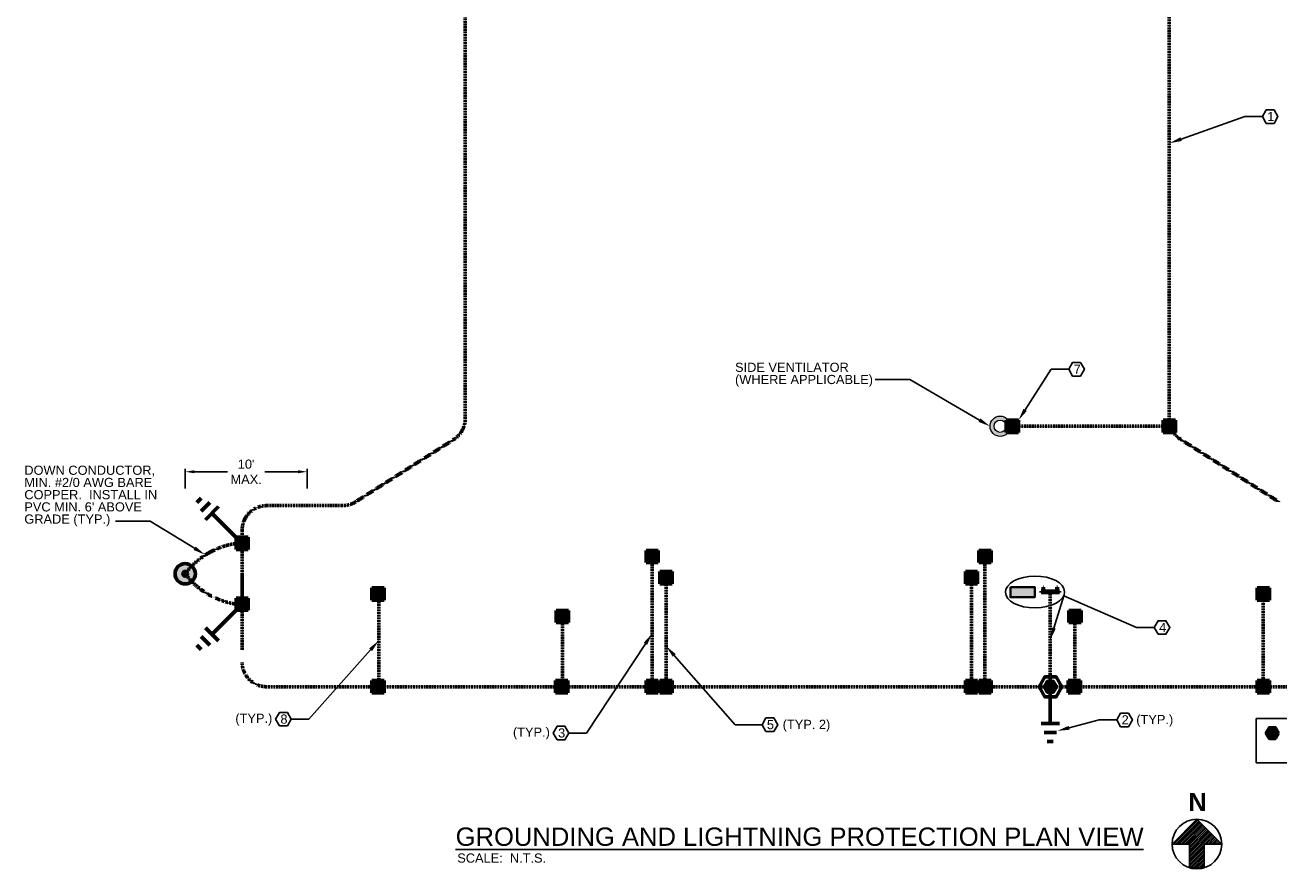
# Model space of a CAD drawing. Header units: inches. Extents: x -12 to 12802, y -12 to 13330.
# Tile 6 of 10: x 3450 to 4682, y 8546 to 9375. Entities that reach past the tile are written whole.
import ezdxf
from ezdxf import colors
from ezdxf.entities.mleader import LeaderData, LeaderLine
from ezdxf.math import Vec2, Vec3

# ---------------------------------------------------------------- set-up
doc = ezdxf.new("R2010")
doc.units = ezdxf.units.IN
doc.header["$MEASUREMENT"] = 0
doc.linetypes.add('DASHED2', pattern=[0.375, 0.25, -0.125])
for name, color, linetype, lineweight in [('E-AIR-TERM', 3, 'Continuous', 35), ('E-ANNO-TEXT', 7, 'Continuous', 25), ('E-GND-COND', 92, 'DASHED2', 60), ('E-GND-GES', 92, 'DASHED2', 60), ('E-PWR-SYMB', 4, 'Continuous', 35), ('G-BLDG-GEN', 253, 'Continuous', 9)]:
    doc.layers.add(name, color=color, linetype=linetype, lineweight=lineweight)
doc.styles.get("Standard").update_dxf_attribs({"font": 'arial.ttf'})
doc.dimstyles.get("Standard").update_dxf_attribs({"dimtxt": 0.18, "dimasz": 0.18, "dimexe": 0.18, "dimexo": 0.0625, "dimgap": 0.09, "dimtad": 0, "dimtih": 1, "dimtoh": 1, "dimdec": 4, "dimzin": 0, "dimdsep": 46, "dimtxsty": 'Standard', "dimcen": 0.09, "dimadec": 0, "dimazin": 0, "dimtfac": 1, "dimtdec": 4, "dimtofl": 0, "dimtmove": 0, "dimatfit": 3, "dimfxl": 1, "dimtolj": 1, "dimtzin": 0, "dimarcsym": 0})

# ---------------------------------------------------------------- blocks, each defined once
blk = doc.blocks.new('*D7')
at = {"layer": 'Defpoints', "color": 0, "transparency": 16777216}
for p in [(3607.1, 8935.9), (3607.1, 8835.6), (3727.1, 8835.6)]:
    blk.add_point(p, dxfattribs=at)
at = {"layer": 'E-ANNO-TEXT', "color": 0, "lineweight": -2, "transparency": 16777216}
for p, q in [((3607.1, 8919.6), (3607.1, 8938.9)), ((3616.1, 8935.9), (3648.7, 8935.9)), ((3718.1, 8935.9), (3685.4, 8935.9)), ((3727.1, 8919.6), (3727.1, 8938.9))]:
    blk.add_line(p, q, dxfattribs=at)
at = {"layer": 'E-ANNO-TEXT', "color": 0, "transparency": 16777216}
for points in [[(3616.1, 8937.4), (3616.1, 8934.4), (3607.1, 8935.9)], [(3718.1, 8937.4), (3718.1, 8934.4), (3727.1, 8935.9)]]:
    blk.add_solid(points, dxfattribs=at)
at = {"layer": 'E-ANNO-TEXT', "color": 0, "transparency": 16777216, "insert": (3667.1, 8935.9), "char_height": 9, "width": 49.486, "attachment_point": 5}
blk.add_mtext("\\A1;10'\\PMAX.", dxfattribs=at)

msp = doc.modelspace()

# ---------------------------------------------------------------- hatches: boundary and pattern name
at = {"layer": 'E-AIR-TERM', "transparency": 33554559}
h = msp.add_hatch(color=256, dxfattribs=at)
h.dxf.hatch_style = 1
h.paths.add_polyline_path([(3597.2, 8835.6, 1), (3617.2, 8835.6, 1)])
at = {"layer": 'E-ANNO-TEXT', "true_color": 0x000000, "transparency": 33554559}
h = msp.add_hatch(dxfattribs=at)
h.set_pattern_fill('ANSI31', color=18, scale=10)
h.set_pattern_definition([(45, (3346.2756, 8252.954), (-0.8838835, 0.8838835), [])])
h.paths.add_polyline_path([(4577.2, 8569.9), (4601.5, 8594.3, 0.414214)])
h.paths.add_polyline_path([(4625.9, 8569.9, 0.414214), (4601.5, 8594.3)])
h.paths.add_polyline_path([(4625.9, 8569.9), (4608.7, 8569.9), (4608.7, 8546.6, 0.328875)])
h.paths.add_polyline_path([(4594.3, 8546.6), (4594.3, 8569.9), (4577.2, 8569.9, 0.328875)])
h.paths.add_polyline_path([(4625.9, 8569.9, 1), (4577.2, 8569.9, 0.328875), (4594.3, 8546.6), (4608.7, 8546.6, 0.328875)])
at = {"layer": 'E-GND-COND', "linetype": 'Continuous'}
h = msp.add_hatch(color=256, dxfattribs=at)
h.dxf.hatch_style = 1
h.paths.add_polyline_path([(4414.2, 8974.6), (4426.2, 8974.6), (4426.2, 8986.6), (4414.2, 8986.6)])
h = msp.add_hatch(color=256, dxfattribs=at)
h.dxf.hatch_style = 1
h.paths.add_polyline_path([(4072.2, 8846.6), (4072.2, 8858.6), (4060.2, 8858.6), (4060.2, 8846.6)])
h = msp.add_hatch(color=256, dxfattribs=at)
h.dxf.hatch_style = 1
h.paths.add_polyline_path([(4399.2, 8846.6), (4399.2, 8858.6), (4387.2, 8858.6), (4387.2, 8846.6)])
h = msp.add_hatch(color=256, dxfattribs=at)
h.dxf.hatch_style = 1
h.paths.add_polyline_path([(4085.8, 8825.9), (4085.8, 8837.9), (4073.8, 8837.9), (4073.8, 8825.9)])
h = msp.add_hatch(color=256, dxfattribs=at)
h.dxf.hatch_style = 1
h.paths.add_polyline_path([(4386, 8825.9), (4386, 8837.9), (4374, 8837.9), (4374, 8825.9)])
h = msp.add_hatch(color=256, dxfattribs=at)
h.dxf.hatch_style = 1
h.paths.add_polyline_path([(3802.8, 8809.8), (3802.8, 8821.8), (3790.8, 8821.8), (3790.8, 8809.8)])
h = msp.add_hatch(color=256, dxfattribs=at)
h.dxf.hatch_style = 1
h.paths.add_polyline_path([(4672.7, 8809.8), (4672.7, 8821.8), (4660.7, 8821.8), (4660.7, 8809.8)])
h = msp.add_hatch(color=256, dxfattribs=at)
h.dxf.hatch_style = 1
h.paths.add_polyline_path([(3983.9, 8787.6), (3983.9, 8799.6), (3971.9, 8799.6), (3971.9, 8787.6)])
h = msp.add_hatch(color=256, dxfattribs=at)
h.dxf.hatch_style = 1
h.paths.add_polyline_path([(4487.6, 8787.6), (4487.6, 8799.6), (4475.6, 8799.6), (4475.6, 8787.6)])
h = msp.add_hatch(color=256, dxfattribs=at)
h.dxf.hatch_style = 1
h.paths.add_polyline_path([(3802.8, 8718.6), (3802.8, 8730.6), (3790.8, 8730.6), (3790.8, 8718.6)])
h = msp.add_hatch(color=256, dxfattribs=at)
h.dxf.hatch_style = 1
h.paths.add_polyline_path([(3983.3, 8718.6), (3983.3, 8730.6), (3971.3, 8730.6), (3971.3, 8718.6)])
h = msp.add_hatch(color=256, dxfattribs=at)
h.dxf.hatch_style = 1
h.paths.add_polyline_path([(4072.2, 8718.6), (4072.2, 8730.6), (4060.2, 8730.6), (4060.2, 8718.6)])
h = msp.add_hatch(color=256, dxfattribs=at)
h.dxf.hatch_style = 1
h.paths.add_polyline_path([(4085.8, 8718.6), (4085.8, 8730.6), (4073.8, 8730.6), (4073.8, 8718.6)])
h = msp.add_hatch(color=256, dxfattribs=at)
h.dxf.hatch_style = 1
h.paths.add_polyline_path([(4386, 8718.6), (4386, 8730.6), (4374, 8730.6), (4374, 8718.6)])
h = msp.add_hatch(color=256, dxfattribs=at)
h.dxf.hatch_style = 1
h.paths.add_polyline_path([(4399.2, 8718.6), (4399.2, 8730.6), (4387.2, 8730.6), (4387.2, 8718.6)])
h = msp.add_hatch(color=256, dxfattribs=at)
h.dxf.hatch_style = 1
h.paths.add_polyline_path([(4487, 8718.6), (4487, 8730.6), (4475, 8730.6), (4475, 8718.6)])
h = msp.add_hatch(color=256, dxfattribs=at)
h.dxf.hatch_style = 1
h.paths.add_polyline_path([(4672.7, 8718.6), (4672.7, 8730.6), (4660.7, 8730.6), (4660.7, 8718.6)])
at = {"layer": 'E-GND-GES'}
h = msp.add_hatch(color=256, dxfattribs=at)
h.dxf.hatch_style = 1
h.paths.add_polyline_path([(4420.2, 8983.6), (4420.2, 8977.6, 1)])
h.paths.add_polyline_path([(4420.2, 8977.6), (4420.2, 8983.6, 1)])
at = {"layer": 'E-GND-GES', "linetype": 'Continuous'}
h = msp.add_hatch(color=256, dxfattribs=at)
h.dxf.hatch_style = 1
h.paths.add_polyline_path([(4580.4, 8974.6), (4580.4, 8986.6), (4568.4, 8986.6), (4568.4, 8974.6)])
h = msp.add_hatch(color=256, dxfattribs=at)
h.dxf.hatch_style = 1
h.paths.add_polyline_path([(3657.2, 8859.5), (3669.2, 8859.5), (3669.2, 8871.5), (3657.2, 8871.5)])
h = msp.add_hatch(color=256, dxfattribs=at)
h.dxf.hatch_style = 1
h.paths.add_polyline_path([(3657.2, 8799.7), (3669.2, 8799.7), (3669.2, 8811.7), (3657.2, 8811.7)])
h = msp.add_hatch(color=256, dxfattribs=at)
h.dxf.hatch_style = 1
h.paths.add_polyline_path([(4466.4, 8818.6), (4448.4, 8818.6), (4448.4, 8817.1), (4466.4, 8817.1)])
at = {"layer": 'E-GND-GES', "linetype": 'Continuous', "transparency": 33554687}
h = msp.add_hatch(color=256, dxfattribs=at)
h.dxf.hatch_style = 1
h.paths.add_polyline_path([(4450.4, 8818.6), (4450.9, 8818.6), (4450.9, 8822.6), (4450.4, 8822.6)])
h.paths.add_polyline_path([(4464.4, 8822.6), (4463.9, 8822.6), (4463.9, 8818.6), (4464.4, 8818.6)])
at = {"layer": 'E-GND-GES'}
h = msp.add_hatch(color=256, dxfattribs=at)
h.dxf.hatch_style = 1
h.paths.add_polyline_path([(4451.4, 8724.6), (4454.4, 8719.4), (4460.4, 8719.4), (4463.4, 8724.6), (4460.4, 8729.8), (4454.4, 8729.8)])
h = msp.add_hatch(color=256, dxfattribs=at)
h.dxf.hatch_style = 1
h.paths.add_polyline_path([(4669.7, 8679), (4672.7, 8673.8), (4678.7, 8673.8), (4681.7, 8679), (4678.7, 8684.2), (4672.7, 8684.2)])
at = {"layer": 'E-PWR-SYMB'}
h = msp.add_hatch(color=256, dxfattribs=at)
h.dxf.hatch_style = 1
h.paths.add_polyline_path([(4418.2, 8822.6), (4418.2, 8812.6), (4442.2, 8812.6), (4442.2, 8822.6)])
at = {"layer": 'G-BLDG-GEN', "transparency": 33554687}
h = msp.add_hatch(color=256, dxfattribs=at)
h.dxf.hatch_style = 1
h.paths.add_polyline_path([(4398.2, 8980.6, 1), (4418.2, 8980.6, 1)])
h.paths.add_polyline_path([(4414.2, 8980.6, -1), (4402.2, 8980.6, -1)], flags=16)

# ---------------------------------------------------------------- linework, layer by layer
at = {"layer": 'E-AIR-TERM'}
for p, q in [((3610.2, 8835.6), (3604.2, 8835.6)), ((3607.2, 8838.6), (3607.2, 8832.6))]:
    msp.add_line(p, q, dxfattribs=at)
for radius in [10, 3]:
    msp.add_circle((3607.2, 8835.6), radius, dxfattribs=at)
at = {"layer": 'E-ANNO-TEXT', "color": 18, "true_color": 0x000000}
for p, q in [((4594.3, 8569.9), (4594.3, 8546.6)), ((4608.7, 8569.9), (4608.7, 8546.6)), ((4594.3, 8546.6), (4608.7, 8546.6))]:
    msp.add_line(p, q, dxfattribs=at)
at = {"layer": 'E-ANNO-TEXT'}
for points in [[(4669.7, 9278.3), (4677.4, 9278.3), (4681.2, 9285), (4677.4, 9291.6), (4669.7, 9291.6), (4665.9, 9285)], [(4479.4, 9029.9), (4487.1, 9029.9), (4491, 9036.6), (4487.1, 9043.3), (4479.4, 9043.3), (4475.6, 9036.6)], [(4563.4, 8776.1), (4571.1, 8776.1), (4575, 8782.8), (4571.1, 8789.4), (4563.4, 8789.4), (4559.6, 8782.8)], [(3699.9, 8686), (3707.6, 8686), (3711.4, 8692.6), (3707.6, 8699.3), (3699.9, 8699.3), (3696.1, 8692.6)], [(4178, 8680.6), (4185.7, 8680.6), (4189.5, 8687.3), (4185.7, 8693.9), (4178, 8693.9), (4174.2, 8687.3)], [(4526.5, 8685.3), (4534.2, 8685.3), (4538.1, 8691.9), (4534.2, 8698.6), (4526.5, 8698.6), (4522.7, 8691.9)], [(4659.9, 8693.5), (4814.5, 8693.5), (4814.5, 8649.9), (4659.9, 8649.9)], [(3972.8, 8672.4), (3980.4, 8672.4), (3984.3, 8679), (3980.4, 8685.7), (3972.8, 8685.7), (3968.9, 8679)]]:
    msp.add_lwpolyline(points, close=True, dxfattribs=at)
at = {"layer": 'E-ANNO-TEXT', "color": 18, "true_color": 0x000000}
msp.add_lwpolyline([(4608.7, 8569.9), (4625.9, 8569.9), (4601.5, 8594.3), (4577.2, 8569.9), (4594.3, 8569.9)], dxfattribs=at)
msp.add_circle((4601.5, 8569.9), 24.4, dxfattribs=at)
at = {"layer": 'E-ANNO-TEXT', "linetype": 'Continuous'}
msp.add_ellipse((4442.4, 8817.7), major_axis=(29.1, 0.2), ratio=0.535549, dxfattribs=at)
at = {"layer": 'E-GND-COND', "linetype": 'Continuous'}
for p, q in [((4414.2, 8974.6), (4414.2, 8986.6)), ((4414.2, 8986.6), (4426.2, 8986.6)), ((4426.2, 8986.6), (4426.2, 8974.6)), ((4426.2, 8974.6), (4414.2, 8974.6)), ((4060.2, 8858.6), (4072.2, 8858.6)), ((4060.2, 8846.6), (4060.2, 8858.6)), ((4072.2, 8858.6), (4072.2, 8846.6)), ((4387.2, 8858.6), (4399.2, 8858.6)), ((4387.2, 8846.6), (4387.2, 8858.6)), ((4399.2, 8858.6), (4399.2, 8846.6)), ((4072.2, 8846.6), (4060.2, 8846.6)), ((4073.8, 8837.9), (4085.8, 8837.9)), ((4073.8, 8825.9), (4073.8, 8837.9)), ((4085.8, 8837.9), (4085.8, 8825.9)), ((4374, 8837.9), (4386, 8837.9)), ((4374, 8825.9), (4374, 8837.9)), ((4386, 8837.9), (4386, 8825.9)), ((4399.2, 8846.6), (4387.2, 8846.6)), ((4085.8, 8825.9), (4073.8, 8825.9)), ((4386, 8825.9), (4374, 8825.9)), ((3790.8, 8821.8), (3802.8, 8821.8)), ((3790.8, 8809.8), (3790.8, 8821.8)), ((3802.8, 8821.8), (3802.8, 8809.8)), ((4660.7, 8821.8), (4672.7, 8821.8)), ((4660.7, 8809.8), (4660.7, 8821.8)), ((4672.7, 8821.8), (4672.7, 8809.8)), ((3802.8, 8809.8), (3790.8, 8809.8)), ((3971.9, 8799.6), (3983.9, 8799.6)), ((3971.9, 8787.6), (3971.9, 8799.6)), ((3983.9, 8799.6), (3983.9, 8787.6)), ((4475.6, 8799.6), (4487.6, 8799.6)), ((4475.6, 8787.6), (4475.6, 8799.6)), ((4487.6, 8799.6), (4487.6, 8787.6)), ((4672.7, 8809.8), (4660.7, 8809.8)), ((3983.9, 8787.6), (3971.9, 8787.6)), ((4487.6, 8787.6), (4475.6, 8787.6)), ((3790.8, 8730.6), (3802.8, 8730.6)), ((3790.8, 8718.6), (3790.8, 8730.6)), ((3802.8, 8730.6), (3802.8, 8718.6)), ((3971.3, 8730.6), (3983.3, 8730.6)), ((3971.3, 8718.6), (3971.3, 8730.6)), ((3983.3, 8730.6), (3983.3, 8718.6)), ((4060.2, 8730.6), (4072.2, 8730.6)), ((4060.2, 8718.6), (4060.2, 8730.6)), ((4072.2, 8730.6), (4072.2, 8718.6)), ((4073.8, 8730.6), (4085.8, 8730.6)), ((4073.8, 8718.6), (4073.8, 8730.6)), ((4085.8, 8730.6), (4085.8, 8718.6)), ((4374, 8730.6), (4386, 8730.6)), ((4374, 8718.6), (4374, 8730.6)), ((4386, 8730.6), (4386, 8718.6)), ((4387.2, 8730.6), (4399.2, 8730.6)), ((4387.2, 8718.6), (4387.2, 8730.6)), ((4399.2, 8730.6), (4399.2, 8718.6)), ((4475, 8730.6), (4487, 8730.6)), ((4475, 8718.6), (4475, 8730.6)), ((4487, 8730.6), (4487, 8718.6)), ((4660.7, 8730.6), (4672.7, 8730.6)), ((4660.7, 8718.6), (4660.7, 8730.6)), ((4672.7, 8730.6), (4672.7, 8718.6)), ((3802.8, 8718.6), (3790.8, 8718.6)), ((3983.3, 8718.6), (3971.3, 8718.6)), ((4072.2, 8718.6), (4060.2, 8718.6)), ((4085.8, 8718.6), (4073.8, 8718.6)), ((4386, 8718.6), (4374, 8718.6)), ((4399.2, 8718.6), (4387.2, 8718.6)), ((4487, 8718.6), (4475, 8718.6)), ((4672.7, 8718.6), (4660.7, 8718.6))]:
    msp.add_line(p, q, dxfattribs=at)
at = {"layer": 'E-GND-COND'}
for p, q in [((4060.2, 8858.6), (4072.2, 8846.6)), ((4387.2, 8858.6), (4399.2, 8846.6)), ((4073.8, 8837.9), (4085.8, 8825.9)), ((4374, 8837.9), (4386, 8825.9)), ((3790.8, 8821.8), (3802.8, 8809.8)), ((4660.7, 8821.8), (4672.7, 8809.8)), ((3971.9, 8799.6), (3983.9, 8787.6)), ((4475.6, 8799.6), (4487.6, 8787.6)), ((3790.8, 8730.6), (3802.8, 8718.6)), ((3971.3, 8730.6), (3983.3, 8718.6)), ((4060.2, 8730.6), (4072.2, 8718.6)), ((4073.8, 8730.6), (4085.8, 8718.6)), ((4374, 8730.6), (4386, 8718.6)), ((4387.2, 8730.6), (4399.2, 8718.6)), ((4475, 8730.6), (4487, 8718.6)), ((4660.7, 8730.6), (4672.7, 8718.6))]:
    msp.add_line(p, q, dxfattribs=at)
at = {"layer": 'E-GND-GES'}
for p, q in [((3882.4, 9610.6), (3882.4, 8988)), ((4574.4, 8988), (4574.4, 9610.6)), ((4418.2, 8980.8), (4575.5, 8980.6)), ((3774.8, 8906.4), (3871.3, 8967.7)), ((4682.1, 8906.3), (4585.5, 8967.7)), ((3761.9, 8902.6), (3687.2, 8902.6)), ((3663.2, 8878.6), (3663.2, 8805.7)), ((3669.2, 8871.5), (3657.2, 8859.5)), ((3657.2, 8871.5), (3669.2, 8859.5)), ((4066.2, 8852.6), (4066.2, 8724.6)), ((4393.2, 8852.6), (4393.2, 8724.6)), ((3663.2, 8835.7), (3663.2, 8760.4)), ((4079.8, 8831.9), (4079.8, 8724.6)), ((4380, 8831.9), (4380, 8724.6)), ((3669.2, 8811.7), (3657.2, 8799.7)), ((3657.2, 8811.7), (3669.2, 8799.7)), ((3797.4, 8815.2), (3797.4, 8724.6)), ((4457.4, 8817.1), (4457.4, 8724.6)), ((4666.7, 8815.8), (4666.7, 8724.6)), ((3977.9, 8793.6), (3977.9, 8724.6)), ((4481.6, 8793.6), (4481.6, 8724.6)), ((3687.2, 8724.6), (4768.2, 8724.6))]:
    msp.add_line(p, q, dxfattribs=at)
at = {"layer": 'E-GND-GES', "linetype": 'Continuous'}
for p, q in [((4568.4, 8986.6), (4580.4, 8986.6)), ((4568.4, 8974.6), (4568.4, 8986.6)), ((4580.4, 8986.6), (4580.4, 8974.6)), ((4580.4, 8974.6), (4568.4, 8974.6)), ((3622.9, 8910), (3618.6, 8905.8)), ((3631.4, 8905.8), (3622.9, 8897.3)), ((3639.8, 8901.6), (3627.1, 8888.8)), ((3658.9, 8869.7), (3633.5, 8895.2)), ((3669.2, 8871.5), (3657.2, 8871.5)), ((3657.2, 8871.5), (3657.2, 8859.5)), ((3669.2, 8859.5), (3669.2, 8871.5)), ((3657.2, 8859.5), (3669.2, 8859.5)), ((3669.2, 8811.7), (3657.2, 8811.7)), ((3657.2, 8811.7), (3657.2, 8799.7)), ((3669.2, 8799.7), (3669.2, 8811.7)), ((4448.4, 8817.1), (4448.4, 8818.6)), ((4448.4, 8818.6), (4466.4, 8818.6)), ((4466.4, 8817.1), (4448.4, 8817.1)), ((4450.4, 8818.6), (4450.4, 8822.6)), ((4450.4, 8822.6), (4450.9, 8822.6)), ((4450.9, 8818.6), (4450.9, 8822.6)), ((4463.9, 8818.6), (4463.9, 8822.6)), ((4463.9, 8822.6), (4464.4, 8822.6)), ((4464.4, 8818.6), (4464.4, 8822.6)), ((4466.4, 8818.6), (4466.4, 8817.1)), ((3658.9, 8801.5), (3633.5, 8776)), ((3657.2, 8799.7), (3669.2, 8799.7)), ((3622.9, 8773.9), (3631.4, 8765.4)), ((3627.1, 8782.4), (3639.8, 8769.7)), ((3618.6, 8765.4), (3622.9, 8761.2)), ((4457.4, 8724.6), (4457.4, 8688.6)), ((4466.4, 8688.6), (4448.4, 8688.6)), ((4463.4, 8679.6), (4451.4, 8679.6)), ((4460.4, 8670.6), (4454.4, 8670.6))]:
    msp.add_line(p, q, dxfattribs=at)
for points in [[(4468.9, 8724.5), (4463.3, 8734.3), (4452, 8734.3), (4446.4, 8724.5), (4452, 8714.8), (4463.3, 8714.8)], [(4463.4, 8724.6), (4460.4, 8729.8), (4454.4, 8729.8), (4451.4, 8724.6), (4454.4, 8719.4), (4460.4, 8719.4)], [(4681.7, 8679), (4678.7, 8684.2), (4672.7, 8684.2), (4669.7, 8679), (4672.7, 8673.8), (4678.7, 8673.8)], [(4681.7, 8679), (4678.7, 8684.2), (4672.7, 8684.2), (4669.7, 8679), (4672.7, 8673.8), (4678.7, 8673.8)]]:
    msp.add_lwpolyline(points, close=True, dxfattribs=at)
at = {"layer": 'E-GND-GES', "linetype": 'Continuous', "lineweight": 60}
msp.add_circle((3607.2, 8835.6), 10, dxfattribs=at)
at = {"layer": 'E-GND-GES'}
for centre, radius, start, end in [((3858.4, 8988), 24, 302.4712, 0), ((4598.4, 8988), 24, 180, 237.5288), ((3687.2, 8878.6), 24, 90, 180), ((3761.9, 8926.6), 24, 270, 302.4712), ((3668.9, 8788.9), 77.5, 98.713, 142.915), ((3668.9, 8882.4), 77.5, 217.085, 261.287), ((3687.2, 8748.6), 24, 180, 270)]:
    msp.add_arc(centre, radius, start, end, dxfattribs=at)
at = {"layer": 'E-PWR-SYMB'}
msp.add_lwpolyline([(4418.2, 8822.6), (4442.2, 8822.6), (4442.2, 8812.6), (4418.2, 8812.6)], close=True, dxfattribs=at)
at = {"layer": 'G-BLDG-GEN'}
for radius in [10, 6]:
    msp.add_circle((4408.2, 8980.6), radius, dxfattribs=at)

# ---------------------------------------------------------------- texts
at = {"layer": 'E-ANNO-TEXT', "attachment_point": 1}
for s, width, insert, char_height in [('1', 11.17, (4670.6, 9289.6), 9), ('7', 11.17, (4480.4, 9041.2), 9), ('4', 11.17, (4564.4, 8787.4), 9), ('(TYP.)', 38.667, (3656.5, 8698.1), 9), ('8', 11.17, (3700.8, 8697.3), 9), ('5', 11.17, (4178.9, 8691.9), 9), ('(TYP. 2)', 48.785, (4194.4, 8692.1), 9), ('2', 11.17, (4527.5, 8696.6), 9), ('(TYP.)', 38.667, (4541.9, 8696.9), 9), ('(TYP.)', 38.667, (3929.3, 8684.5), 9), ('3', 11.17, (3973.7, 8683.7), 9), ('{\\fArial|b1|i0|c0|p34;N}', 16.132, (4593.1, 8620.3), 18), ('{\\LGROUNDING AND LIGHTNING PROTECTION PLAN VIEW}', 693.681, (3873, 8586.2), 18), ('SCALE:  N.T.S.', 103.082, (3874.6, 8560.7), 9)]:
    msp.add_mtext_dynamic_manual_height_columns(s, width=width, gutter_width=48, heights=[0], dxfattribs=dict(at, insert=insert, char_height=char_height))
at = {"layer": 'E-ANNO-TEXT', "char_height": 9, "attachment_point": 1, "line_spacing_factor": 0.8}
for s, width, heights, insert in [('\\A1;SIDE VENTILATOR (WHERE APPLICABLE)', 138.567, [48.8], (4147.6, 9043.1)), ("\\A1;DOWN CONDUCTOR, MIN. #2/0 AWG BARE COPPER.  INSTALL IN PVC MIN. 6' ABOVE GRADE (TYP.)", 139.405, [83.6], (3449.1, 8941.9))]:
    msp.add_mtext_dynamic_manual_height_columns(s, width=width, gutter_width=48, heights=heights, dxfattribs=dict(at, insert=insert))

# ---------------------------------------------------------------- dimensions: what is measured, and where the dimension line sits
at = {"layer": 'E-ANNO-TEXT'}
dim = msp.add_linear_dim(base=(3607.1, 8935.9), p1=(3727.1, 8835.6), p2=(3607.1, 8835.6), text='<>\\PMAX.', dimstyle='Standard', override={"dimtxt": 9, "dimasz": 9, "dimexe": 3, "dimexo": 84, "dimgap": 4, "dimdec": 0, "dimlunit": 4}, dxfattribs=at)
dim.commit()
dim.dimension.update_dxf_attribs({"geometry": '*D7', "text_midpoint": (3667.1, 8935.9)})

# ---------------------------------------------------------------- leaders
ml = msp.add_multileader_mtext('Standard', dxfattribs=at)
ml.set_content('', color=256)
ml.set_leader_properties()
ml.build(insert=Vec2(0, 0))
ml.multileader.update_dxf_attribs({"dogleg_length": 0.36, "arrow_head_size": 12, "scale": 48})
ctx = ml.context
ctx.base_point, ctx.scale, ctx.char_height, ctx.arrow_head_size, ctx.landing_gap_size, ctx.plane_origin = Vec3(4665.9, 9285), 48, 8.64, 12, 4.32, Vec3(4574.7, 9258.9)
notes = []
notes.append((ctx, [(0, (1, 1, 0), (4648.6, 9285), (1, 0), 17.3, [(0, [(4574.7, 9258.9)], 0, [])])]))
ctx.mtext.insert, ctx.mtext.flow_direction = Vec3(4670.2, 9289.3), 5
ml = msp.add_multileader_mtext('Standard', dxfattribs=at)
ml.set_content('', color=256)
ml.set_leader_properties()
ml.build(insert=Vec2(0, 0))
ml.multileader.update_dxf_attribs({"dogleg_length": 0.36, "arrow_head_size": 12, "scale": 48})
ctx = ml.context
ctx.base_point, ctx.scale, ctx.char_height, ctx.arrow_head_size, ctx.landing_gap_size, ctx.plane_origin = Vec3(4475.6, 9036.6), 48, 8.64, 12, 4.32, Vec3(4416.8, 9022)
notes.append((ctx, [(0, (1, 1, 0), (4458.3, 9036.6), (1, 0), 17.3, [(0, [(4426.2, 8986.6)], 0, [])])]))
ctx.mtext.insert, ctx.mtext.flow_direction = Vec3(4479.9, 9040.9), 5
ml = msp.add_multileader_mtext('Standard', dxfattribs=at)
ml.set_content('', color=256)
ml.set_leader_properties()
ml.build(insert=Vec2(0, 0))
ml.multileader.update_dxf_attribs({"dogleg_length": 0.36, "arrow_head_size": 12, "scale": 48})
ctx = ml.context
ctx.base_point, ctx.scale, ctx.char_height, ctx.arrow_head_size, ctx.landing_gap_size, ctx.plane_origin = Vec3(4276.6, 9026.5), 48, 8.64, 12, 4.32, Vec3(4156.5, 8957.4)
ctx.text_align_type = 2
notes.append((ctx, [(1, (1, 1, 0), (4319.4, 9026.5), (-1, 0), 34.2, [(0, [(4398.2, 8980.6)], 0, [])])]))
ctx.mtext.insert, ctx.mtext.alignment, ctx.mtext.flow_direction = Vec3(4280.9, 9030.8), 3, 5
ml = msp.add_multileader_mtext('Standard', dxfattribs=at)
ml.set_content('', color=256)
ml.set_leader_properties()
ml.build(insert=Vec2(0, 0))
ml.multileader.update_dxf_attribs({"dogleg_length": 0.36, "arrow_head_size": 12, "scale": 48})
ctx = ml.context
ctx.base_point, ctx.scale, ctx.char_height, ctx.arrow_head_size, ctx.landing_gap_size, ctx.plane_origin = Vec3(3529.9, 8887.3), 48, 8.64, 12, 4.32, Vec3(3393, 8790.5)
ctx.text_align_type = 2
notes.append((ctx, [(1, (1, 1, 0), (3572.8, 8887.3), (-1, 0), 34.2, [(0, [(3626.7, 8854.4)], 0, [])])]))
ctx.mtext.insert, ctx.mtext.alignment, ctx.mtext.flow_direction = Vec3(3534.3, 8891.6), 3, 5
ml = msp.add_multileader_mtext('Standard', dxfattribs=at)
ml.set_content('', color=256)
ml.set_leader_properties()
ml.build(insert=Vec2(0, 0))
ml.multileader.update_dxf_attribs({"dogleg_length": 0.36, "arrow_head_size": 12, "scale": 48})
ctx = ml.context
ctx.base_point, ctx.scale, ctx.char_height, ctx.arrow_head_size, ctx.landing_gap_size, ctx.plane_origin = Vec3(4559.6, 8782.8), 48, 8.64, 12, 4.32, Vec3(4314.3, 8726.6)
notes.append((ctx, [(0, (1, 1, 0), (4542.3, 8782.8), (1, 0), 17.3, [(1, [(4457.4, 8770.8), (4470.6, 8814.1)], 0, [])])]))
ctx.mtext.insert, ctx.mtext.flow_direction = Vec3(4563.9, 8787.1), 5
ml = msp.add_multileader_mtext('Standard', dxfattribs=at)
ml.set_content('', color=256)
ml.set_leader_properties()
ml.build(insert=Vec2(0, 0))
ml.multileader.update_dxf_attribs({"dogleg_length": 0.36, "arrow_head_size": 12, "scale": 48})
ctx = ml.context
ctx.base_point, ctx.scale, ctx.char_height, ctx.arrow_head_size, ctx.landing_gap_size, ctx.plane_origin = Vec3(3975.6, 8679), 48, 8.64, 12, 4.32, Vec3(3871.1, 8474)
ctx.text_align_type = 2
notes.append((ctx, [(1, (1, 1, 0), (4001.6, 8679), (-1, 0), 17.3, [(0, [(4066.1, 8776.8)], 0, [])])]))
ctx.mtext.insert, ctx.mtext.alignment, ctx.mtext.flow_direction = Vec3(3980, 8683.3), 3, 5
ml = msp.add_multileader_mtext('Standard', dxfattribs=at)
ml.set_content('', color=256)
ml.set_leader_properties()
ml.build(insert=Vec2(0, 0))
ml.multileader.update_dxf_attribs({"dogleg_length": 0.36, "arrow_head_size": 12, "scale": 48})
ctx = ml.context
ctx.base_point, ctx.scale, ctx.char_height, ctx.arrow_head_size, ctx.landing_gap_size, ctx.plane_origin = Vec3(3702.8, 8692.6), 48, 8.64, 12, 4.32, Vec3(3616.2, 8474)
ctx.text_align_type = 2
notes.append((ctx, [(1, (1, 1, 0), (3728.7, 8692.6), (-1, 0), 17.3, [(0, [(3797.4, 8769.9)], 0, [])])]))
ctx.mtext.insert, ctx.mtext.alignment, ctx.mtext.flow_direction = Vec3(3707.1, 8697), 3, 5
ml = msp.add_multileader_mtext('Standard', dxfattribs=at)
ml.set_content('', color=256)
ml.set_leader_properties()
ml.build(insert=Vec2(0, 0))
ml.multileader.update_dxf_attribs({"dogleg_length": 0.36, "arrow_head_size": 12, "scale": 48})
ctx = ml.context
ctx.base_point, ctx.scale, ctx.char_height, ctx.arrow_head_size, ctx.landing_gap_size, ctx.plane_origin = Vec3(4174.2, 8687.3), 48, 8.64, 12, 4.32, Vec3(3962.5, 8613)
notes.append((ctx, [(0, (1, 1, 0), (4147.8, 8687.3), (1, 0), 26.4, [(0, [(4079.9, 8764.4)], 0, [])])]))
ctx.mtext.insert, ctx.mtext.flow_direction = Vec3(4178.5, 8691.6), 5
ml = msp.add_multileader_mtext('Standard', dxfattribs=at)
ml.set_content('', color=256)
ml.set_leader_properties()
ml.build(insert=Vec2(0, 0))
ml.multileader.update_dxf_attribs({"dogleg_length": 0.36, "arrow_head_size": 12, "scale": 48})
ctx = ml.context
ctx.base_point, ctx.scale, ctx.char_height, ctx.arrow_head_size, ctx.landing_gap_size, ctx.plane_origin = Vec3(4522.7, 8691.9), 48, 8.64, 12, 4.32, Vec3(4270.3, 8637.7)
notes.append((ctx, [(0, (1, 1, 0), (4505.4, 8691.9), (1, 0), 17.3, [(0, [(4464.3, 8681.2)], 0, [])])]))
ctx.mtext.insert, ctx.mtext.flow_direction = Vec3(4527, 8696.2), 5
for ctx, leaders in notes:
    for number, flags, end, landing, length, lines in leaders:
        leader = LeaderData()
        leader.index, (leader.has_last_leader_line, leader.has_dogleg_vector, leader.attachment_direction) = number, flags
        leader.last_leader_point, leader.dogleg_vector, leader.dogleg_length = Vec3(end), Vec3(landing), length
        for number, points, colour, breaks in lines:
            line = LeaderLine()
            line.index, line.vertices, line.color, line.breaks = number, Vec3.list(points), colors.encode_raw_color(colour), breaks
            leader.lines.append(line)
        ctx.leaders.append(leader)

doc.saveas('drawing.dxf')
